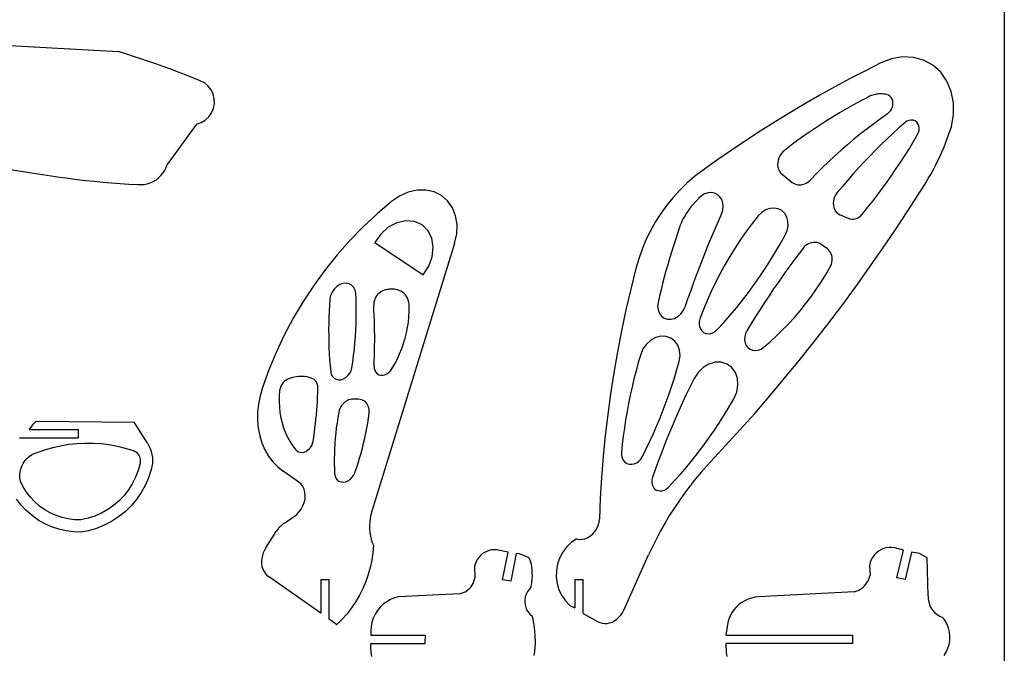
# Model space of a CAD drawing. Extents: x -79 to 65, y -73 to 71.
# Tile 6 of 7: x 6 to 65, y -35 to 3. Entities that reach past the tile are written whole.
import ezdxf

# ---------------------------------------------------------------- set-up
doc = ezdxf.new("R2010")
doc.units = 0
doc.header["$MEASUREMENT"] = 0
doc.layers.get('0').update_dxf_attribs({"linetype": 'CONTINUOUS'})

msp = doc.modelspace()

# ---------------------------------------------------------------- linework, layer by layer
for p, q in [((64.897, 71.322), (64.897, -72.678)), ((3.771, 1.505), (12.144, 1.043)), ((12.592, 0.902), (12.144, 1.043)), ((13.04, 0.757), (12.592, 0.902)), ((13.487, 0.61), (13.04, 0.757)), ((13.932, 0.459), (13.487, 0.61)), ((58.183, 0.613), (57.537, 0.365)), ((58.841, 0.725), (58.183, 0.613)), ((59.486, 0.697), (58.841, 0.725)), ((60.094, 0.53), (59.486, 0.697)), ((14.376, 0.305), (13.932, 0.459)), ((14.82, 0.147), (14.376, 0.305)), ((15.262, -0.014), (14.82, 0.147)), ((57.537, 0.365), (56.625, -0.096)), ((60.642, 0.23), (60.094, 0.53)), ((61.109, -0.191), (60.642, 0.23)), ((15.702, -0.178), (15.262, -0.014)), ((16.142, -0.345), (15.702, -0.178)), ((16.58, -0.516), (16.142, -0.345)), ((17.017, -0.69), (16.58, -0.516)), ((55.716, -0.57), (54.812, -1.058)), ((56.625, -0.096), (55.716, -0.57)), ((61.477, -0.718), (61.109, -0.191)), ((17.271, -0.825), (17.017, -0.69)), ((17.491, -1.01), (17.271, -0.825)), ((17.668, -1.238), (17.491, -1.01)), ((54.812, -1.058), (53.913, -1.56)), ((61.733, -1.329), (61.477, -0.718)), ((17.792, -1.498), (17.668, -1.238)), ((17.859, -1.778), (17.792, -1.498)), ((53.913, -1.56), (53.018, -2.076)), ((56.785, -1.665), (56.355, -1.89)), ((56.876, -1.621), (56.785, -1.665)), ((56.968, -1.583), (56.876, -1.621)), ((57.061, -1.551), (56.968, -1.583)), ((57.155, -1.524), (57.061, -1.551)), ((57.249, -1.502), (57.155, -1.524)), ((57.344, -1.487), (57.249, -1.502)), ((57.438, -1.477), (57.344, -1.487)), ((57.532, -1.474), (57.438, -1.477)), ((57.624, -1.476), (57.532, -1.474)), ((57.716, -1.484), (57.624, -1.476)), ((57.807, -1.498), (57.716, -1.484)), ((57.895, -1.517), (57.807, -1.498)), ((57.996, -1.556), (57.895, -1.517)), ((58.085, -1.616), (57.996, -1.556)), ((58.159, -1.696), (58.085, -1.616)), ((58.215, -1.793), (58.159, -1.696)), ((61.866, -2.003), (61.733, -1.329)), ((17.811, -2.348), (17.865, -2.065)), ((17.865, -2.065), (17.859, -1.778)), ((53.018, -2.076), (52.129, -2.604)), ((55.927, -2.123), (55.501, -2.363)), ((56.355, -1.89), (55.927, -2.123)), ((58.182, -2.386), (58.231, -2.267)), ((58.251, -1.902), (58.215, -1.793)), ((58.231, -2.267), (58.259, -2.144)), ((58.266, -2.021), (58.251, -1.902)), ((58.259, -2.144), (58.266, -2.021)), ((61.871, -2.713), (61.866, -2.003)), ((17.322, -3.044), (17.533, -2.849)), ((17.533, -2.849), (17.699, -2.613)), ((17.699, -2.613), (17.811, -2.348)), ((52.129, -2.604), (51.245, -3.147)), ((54.658, -2.865), (54.241, -3.127)), ((55.078, -2.61), (54.658, -2.865)), ((55.501, -2.363), (55.078, -2.61)), ((57.934, -2.672), (57.529, -2.959)), ((57.934, -2.672), (58.031, -2.592)), ((58.031, -2.592), (58.115, -2.496)), ((58.115, -2.496), (58.182, -2.386)), ((61.749, -3.433), (61.871, -2.713)), ((16.801, -3.282), (15.058, -5.68)), ((16.801, -3.282), (17.074, -3.191)), ((17.074, -3.191), (17.322, -3.044)), ((51.245, -3.147), (50.366, -3.702)), ((53.827, -3.396), (53.416, -3.672)), ((54.241, -3.127), (53.827, -3.396)), ((57.127, -3.253), (56.73, -3.555)), ((57.529, -2.959), (57.127, -3.253)), ((58.625, -3.507), (58.268, -3.83)), ((58.986, -3.19), (58.625, -3.507)), ((59.099, -3.11), (58.986, -3.19)), ((59.222, -3.059), (59.099, -3.11)), ((59.348, -3.037), (59.222, -3.059)), ((59.471, -3.048), (59.348, -3.037)), ((59.584, -3.089), (59.471, -3.048)), ((59.681, -3.159), (59.584, -3.089)), ((59.758, -3.255), (59.681, -3.159)), ((59.809, -3.37), (59.758, -3.255)), ((59.833, -3.5), (59.809, -3.37)), ((59.828, -3.637), (59.833, -3.5)), ((61.504, -4.135), (61.749, -3.433)), ((50.366, -3.702), (49.493, -4.27)), ((53.009, -3.955), (52.605, -4.244)), ((53.416, -3.672), (53.009, -3.955)), ((56.336, -3.864), (55.947, -4.181)), ((56.73, -3.555), (56.336, -3.864)), ((58.268, -3.83), (57.916, -4.159)), ((59.491, -4.316), (59.735, -3.905)), ((59.735, -3.905), (59.795, -3.774)), ((59.795, -3.774), (59.828, -3.637)), ((49.493, -4.27), (48.626, -4.852)), ((52.204, -4.541), (51.807, -4.845)), ((52.605, -4.244), (52.204, -4.541)), ((55.563, -4.505), (55.183, -4.836)), ((55.947, -4.181), (55.563, -4.505)), ((57.568, -4.493), (57.224, -4.834)), ((57.916, -4.159), (57.568, -4.493)), ((59.243, -4.724), (59.491, -4.316)), ((61.172, -4.952), (61.288, -4.682)), ((61.288, -4.682), (61.399, -4.41)), ((61.399, -4.41), (61.504, -4.135)), ((1.168, -5.271), (7.114, -6.192)), ((48.626, -4.852), (47.765, -5.446)), ((51.532, -5.167), (51.471, -5.297)), ((51.61, -5.047), (51.532, -5.167)), ((51.702, -4.938), (51.61, -5.047)), ((51.807, -4.845), (51.702, -4.938)), ((54.808, -5.175), (54.438, -5.52)), ((55.183, -4.836), (54.808, -5.175)), ((56.884, -5.179), (56.55, -5.53)), ((57.224, -4.834), (56.884, -5.179)), ((58.73, -5.53), (58.989, -5.128)), ((58.989, -5.128), (59.243, -4.724)), ((60.925, -5.487), (61.051, -5.221)), ((61.051, -5.221), (61.172, -4.952)), ((14.905, -6.032), (14.992, -5.86)), ((14.992, -5.86), (15.058, -5.68)), ((47.765, -5.446), (46.91, -6.053)), ((51.404, -5.57), (51.4, -5.707)), ((51.4, -5.707), (51.415, -5.839)), ((51.428, -5.432), (51.404, -5.57)), ((51.415, -5.839), (51.45, -5.964)), ((51.471, -5.297), (51.428, -5.432)), ((54.438, -5.52), (54.073, -5.871)), ((56.55, -5.53), (56.22, -5.887)), ((58.466, -5.927), (58.73, -5.53)), ((60.657, -6.013), (60.793, -5.751)), ((60.793, -5.751), (60.925, -5.487)), ((7.114, -6.192), (7.626, -6.278)), ((7.626, -6.278), (8.138, -6.359)), ((8.138, -6.359), (8.651, -6.435)), ((8.651, -6.435), (9.164, -6.505)), ((14.54, -6.474), (14.678, -6.341)), ((14.678, -6.341), (14.8, -6.193)), ((14.8, -6.193), (14.905, -6.032)), ((46.446, -6.409), (46, -6.795)), ((46.91, -6.053), (46.446, -6.409)), ((51.45, -5.964), (51.504, -6.078)), ((51.504, -6.078), (51.575, -6.178)), ((51.575, -6.178), (51.662, -6.262)), ((51.662, -6.262), (52.269, -6.75)), ((53.714, -6.23), (53.359, -6.595)), ((54.073, -5.871), (53.714, -6.23)), ((55.894, -6.248), (55.574, -6.615)), ((56.22, -5.887), (55.894, -6.248)), ((57.923, -6.712), (58.197, -6.322)), ((58.197, -6.322), (58.466, -5.927)), ((60.37, -6.529), (60.516, -6.272)), ((60.516, -6.272), (60.657, -6.013)), ((9.164, -6.505), (9.679, -6.57)), ((9.679, -6.57), (10.194, -6.63)), ((10.194, -6.63), (10.71, -6.685)), ((10.71, -6.685), (11.226, -6.735)), ((11.226, -6.735), (11.742, -6.779)), ((11.742, -6.779), (12.259, -6.818)), ((12.259, -6.818), (12.777, -6.852)), ((12.777, -6.852), (13.294, -6.881)), ((13.294, -6.881), (13.486, -6.885)), ((13.486, -6.885), (13.678, -6.868)), ((13.678, -6.868), (13.866, -6.829)), ((13.866, -6.829), (14.048, -6.769)), ((14.048, -6.769), (14.223, -6.689)), ((14.223, -6.689), (14.387, -6.59)), ((14.387, -6.59), (14.54, -6.474)), ((46, -6.795), (45.575, -7.21)), ((52.269, -6.75), (52.346, -6.804)), ((52.346, -6.804), (52.43, -6.846)), ((52.43, -6.846), (52.519, -6.876)), ((52.519, -6.876), (52.613, -6.894)), ((52.613, -6.894), (52.71, -6.899)), ((52.71, -6.899), (52.809, -6.891)), ((52.809, -6.891), (52.907, -6.871)), ((52.907, -6.871), (53.005, -6.838)), ((53.005, -6.838), (53.101, -6.793)), ((53.101, -6.793), (53.192, -6.737)), ((53.192, -6.737), (53.279, -6.671)), ((53.279, -6.671), (53.359, -6.595)), ((55.258, -6.987), (54.947, -7.363)), ((55.574, -6.615), (55.258, -6.987)), ((57.644, -7.099), (57.923, -6.712)), ((59.902, -7.281), (60.063, -7.033)), ((60.063, -7.033), (60.219, -6.782)), ((60.219, -6.782), (60.37, -6.529)), ((28.894, -7.566), (28.408, -7.894)), ((29.411, -7.337), (28.894, -7.566)), ((29.94, -7.217), (29.411, -7.337)), ((30.458, -7.211), (29.94, -7.217)), ((30.945, -7.318), (30.458, -7.211)), ((31.381, -7.535), (30.945, -7.318)), ((31.749, -7.853), (31.381, -7.535)), ((45.575, -7.21), (45.173, -7.651)), ((46.865, -7.546), (46.699, -7.699)), ((47.054, -7.434), (46.865, -7.546)), ((47.255, -7.369), (47.054, -7.434)), ((47.457, -7.354), (47.255, -7.369)), ((47.649, -7.39), (47.457, -7.354)), ((47.821, -7.475), (47.649, -7.39)), ((47.965, -7.605), (47.821, -7.475)), ((48.072, -7.772), (47.965, -7.605)), ((54.802, -7.599), (54.754, -7.728)), ((54.867, -7.476), (54.802, -7.599)), ((54.947, -7.363), (54.867, -7.476)), ((57.072, -7.861), (57.36, -7.482)), ((57.36, -7.482), (57.644, -7.099)), ((59.157, -8.443), (59.902, -7.281)), ((28.408, -7.894), (27.549, -8.625)), ((32.033, -8.258), (31.749, -7.853)), ((44.795, -8.117), (44.443, -8.605)), ((45.173, -7.651), (44.795, -8.117)), ((46.259, -8.195), (46.178, -8.295)), ((46.343, -8.097), (46.259, -8.195)), ((46.699, -7.699), (46.343, -8.097)), ((48.137, -7.969), (48.072, -7.772)), ((48.129, -8.405), (48.156, -8.184)), ((48.156, -8.184), (48.137, -7.969)), ((54.723, -7.861), (54.711, -7.994)), ((54.711, -7.994), (54.719, -8.125)), ((54.719, -8.125), (54.744, -8.249)), ((54.754, -7.728), (54.723, -7.861)), ((56.779, -8.236), (57.072, -7.861)), ((27.549, -8.625), (26.72, -9.4)), ((32.223, -8.736), (32.033, -8.258)), ((32.31, -9.265), (32.223, -8.736)), ((44.443, -8.605), (44.118, -9.114)), ((45.886, -8.724), (45.822, -8.837)), ((45.954, -8.613), (45.886, -8.724)), ((46.025, -8.505), (45.954, -8.613)), ((46.1, -8.399), (46.025, -8.505)), ((46.178, -8.295), (46.1, -8.399)), ((48.056, -8.622), (47.854, -9.078)), ((48.056, -8.622), (48.129, -8.405)), ((50.25, -8.743), (49.886, -9.206)), ((50.451, -8.541), (50.25, -8.743)), ((50.684, -8.391), (50.451, -8.541)), ((50.934, -8.302), (50.684, -8.391)), ((51.188, -8.279), (50.934, -8.302)), ((51.429, -8.324), (51.188, -8.279)), ((51.644, -8.433), (51.429, -8.324)), ((51.82, -8.602), (51.644, -8.433)), ((51.946, -8.818), (51.82, -8.602)), ((54.744, -8.249), (54.788, -8.365)), ((54.788, -8.365), (54.849, -8.468)), ((54.849, -8.468), (54.926, -8.558)), ((54.926, -8.558), (55.016, -8.631)), ((55.016, -8.631), (55.118, -8.685)), ((55.118, -8.685), (55.598, -8.889)), ((56.214, -8.835), (56.287, -8.788)), ((56.287, -8.788), (56.357, -8.735)), ((56.357, -8.735), (56.422, -8.674)), ((56.422, -8.674), (56.481, -8.607)), ((56.481, -8.607), (56.779, -8.236)), ((58.396, -9.594), (59.157, -8.443)), ((28.73, -9.158), (28.217, -9.429)), ((29.263, -9.039), (28.73, -9.158)), ((29.776, -9.08), (29.263, -9.039)), ((30.228, -9.28), (29.776, -9.08)), ((30.582, -9.621), (30.228, -9.28)), ((32.292, -9.825), (32.31, -9.265)), ((44.118, -9.114), (43.823, -9.64)), ((45.605, -9.308), (45.561, -9.429)), ((45.653, -9.188), (45.605, -9.308)), ((45.706, -9.069), (45.653, -9.188)), ((45.762, -8.952), (45.706, -9.069)), ((45.822, -8.837), (45.762, -8.952)), ((47.854, -9.078), (47.655, -9.536)), ((49.886, -9.206), (49.535, -9.68)), ((52.015, -9.071), (51.946, -8.818)), ((51.97, -9.622), (52.023, -9.344)), ((52.023, -9.344), (52.015, -9.071)), ((55.598, -8.889), (55.67, -8.914)), ((55.67, -8.914), (55.745, -8.93)), ((55.745, -8.93), (55.822, -8.937)), ((55.822, -8.937), (55.901, -8.935)), ((55.901, -8.935), (55.98, -8.923)), ((55.98, -8.923), (56.06, -8.902)), ((56.06, -8.902), (56.138, -8.873)), ((56.138, -8.873), (56.214, -8.835)), ((26.72, -9.4), (25.926, -10.218)), ((27.766, -9.83), (27.411, -10.329)), ((28.217, -9.429), (27.766, -9.83)), ((30.812, -10.077), (30.582, -9.621)), ((32.168, -10.394), (32.292, -9.825)), ((43.823, -9.64), (43.559, -10.181)), ((45.435, -9.798), (45.313, -10.168)), ((45.561, -9.429), (45.435, -9.798)), ((47.655, -9.536), (47.461, -9.995)), ((49.535, -9.68), (49.197, -10.164)), ((51.574, -10.395), (51.858, -9.887)), ((51.858, -9.887), (51.97, -9.622)), ((57.622, -10.736), (58.396, -9.594)), ((25.926, -10.218), (25.169, -11.075)), ((32.168, -10.394), (27.244, -26.343)), ((27.411, -10.329), (30.291, -12.26)), ((30.898, -10.612), (30.812, -10.077)), ((43.559, -10.181), (43.326, -10.736)), ((45.194, -10.538), (45.079, -10.909)), ((45.313, -10.168), (45.194, -10.538)), ((47.27, -10.455), (47.083, -10.917)), ((47.461, -9.995), (47.27, -10.455)), ((49.197, -10.164), (48.871, -10.657)), ((51.279, -10.897), (51.574, -10.395)), ((53.049, -10.541), (52.967, -10.619)), ((53.138, -10.474), (53.049, -10.541)), ((53.232, -10.418), (53.138, -10.474)), ((53.33, -10.374), (53.232, -10.418)), ((53.431, -10.344), (53.33, -10.374)), ((53.532, -10.327), (53.431, -10.344)), ((53.632, -10.324), (53.532, -10.327)), ((53.73, -10.334), (53.632, -10.324)), ((53.824, -10.358), (53.73, -10.334)), ((53.913, -10.396), (53.824, -10.358)), ((53.995, -10.446), (53.913, -10.396)), ((54.36, -10.71), (53.995, -10.446)), ((25.169, -11.075), (24.451, -11.969)), ((30.835, -11.185), (30.898, -10.612)), ((43.326, -10.736), (43.127, -11.3)), ((45.079, -10.909), (44.967, -11.281)), ((47.083, -10.917), (46.9, -11.38)), ((48.871, -10.657), (48.559, -11.159)), ((50.974, -11.393), (51.279, -10.897)), ((52.595, -11.097), (52.301, -11.491)), ((52.892, -10.706), (52.595, -11.097)), ((52.967, -10.619), (52.892, -10.706)), ((54.432, -10.77), (54.36, -10.71)), ((54.495, -10.84), (54.432, -10.77)), ((54.548, -10.92), (54.495, -10.84)), ((54.591, -11.008), (54.548, -10.92)), ((54.622, -11.103), (54.591, -11.008)), ((54.642, -11.204), (54.622, -11.103)), ((56.833, -11.868), (57.622, -10.736)), ((30.628, -11.749), (30.835, -11.185)), ((43.127, -11.3), (42.961, -11.873)), ((44.858, -11.654), (44.753, -12.027)), ((44.967, -11.281), (44.858, -11.654)), ((46.9, -11.38), (46.72, -11.844)), ((48.261, -11.669), (47.977, -12.188)), ((48.559, -11.159), (48.261, -11.669)), ((50.659, -11.882), (50.974, -11.393)), ((52.301, -11.491), (52.011, -11.889)), ((54.563, -11.732), (54.602, -11.629)), ((54.602, -11.629), (54.63, -11.522)), ((54.63, -11.522), (54.646, -11.415)), ((54.65, -11.308), (54.642, -11.204)), ((54.646, -11.415), (54.65, -11.308)), ((24.451, -11.969), (23.776, -12.896)), ((30.291, -12.26), (30.628, -11.749)), ((42.961, -11.873), (42.653, -13.113)), ((44.753, -12.027), (44.652, -12.401)), ((46.545, -12.309), (46.373, -12.775)), ((46.72, -11.844), (46.545, -12.309)), ((47.977, -12.188), (47.707, -12.713)), ((50.335, -12.364), (50.659, -11.882)), ((51.725, -12.289), (51.443, -12.692)), ((52.011, -11.889), (51.725, -12.289)), ((53.973, -12.724), (54.249, -12.282)), ((54.249, -12.282), (54.513, -11.832)), ((54.513, -11.832), (54.563, -11.732)), ((56.031, -12.988), (56.833, -11.868)), ((23.776, -12.896), (23.144, -13.854)), ((25.328, -12.843), (25.15, -12.955)), ((25.517, -12.778), (25.328, -12.843)), ((25.706, -12.763), (25.517, -12.778)), ((25.883, -12.798), (25.706, -12.763)), ((26.037, -12.882), (25.883, -12.798)), ((26.158, -13.01), (26.037, -12.882)), ((44.553, -12.775), (44.458, -13.15)), ((44.652, -12.401), (44.553, -12.775)), ((46.373, -12.775), (46.205, -13.243)), ((47.707, -12.713), (47.451, -13.246)), ((49.657, -13.306), (50, -12.839)), ((50, -12.839), (50.335, -12.364)), ((51.443, -12.692), (51.164, -13.098)), ((53.683, -13.158), (53.973, -12.724)), ((24.786, -13.483), (24.747, -13.688)), ((24.871, -13.285), (24.786, -13.483)), ((24.995, -13.105), (24.871, -13.285)), ((25.15, -12.955), (24.995, -13.105)), ((26.239, -13.173), (26.158, -13.01)), ((26.276, -13.362), (26.239, -13.173)), ((26.296, -13.725), (26.276, -13.362)), ((27.581, -13.441), (27.519, -13.52)), ((27.65, -13.369), (27.581, -13.441)), ((27.726, -13.306), (27.65, -13.369)), ((27.807, -13.253), (27.726, -13.306)), ((27.892, -13.21), (27.807, -13.253)), ((27.979, -13.179), (27.892, -13.21)), ((28.035, -13.163), (27.979, -13.179)), ((28.092, -13.15), (28.035, -13.163)), ((28.148, -13.138), (28.092, -13.15)), ((28.205, -13.129), (28.148, -13.138)), ((28.261, -13.121), (28.205, -13.129)), ((28.317, -13.116), (28.261, -13.121)), ((28.373, -13.112), (28.317, -13.116)), ((28.428, -13.111), (28.373, -13.112)), ((28.483, -13.111), (28.428, -13.111)), ((28.538, -13.114), (28.483, -13.111)), ((28.592, -13.119), (28.538, -13.114)), ((28.645, -13.126), (28.592, -13.119)), ((28.76, -13.149), (28.645, -13.126)), ((28.87, -13.186), (28.76, -13.149)), ((28.973, -13.235), (28.87, -13.186)), ((29.068, -13.297), (28.973, -13.235)), ((29.156, -13.37), (29.068, -13.297)), ((29.234, -13.455), (29.156, -13.37)), ((29.301, -13.549), (29.234, -13.455)), ((42.653, -13.113), (42.367, -14.355)), ((44.458, -13.15), (44.367, -13.525)), ((46.205, -13.243), (46.041, -13.711)), ((47.451, -13.246), (47.211, -13.784)), ((49.304, -13.766), (49.657, -13.306)), ((51.164, -13.098), (50.889, -13.507)), ((53.381, -13.582), (53.683, -13.158)), ((55.214, -14.098), (56.031, -12.988)), ((23.144, -13.854), (22.56, -14.839)), ((24.72, -14.058), (24.698, -14.426)), ((24.747, -13.688), (24.72, -14.058)), ((26.309, -14.09), (26.296, -13.725)), ((27.352, -13.975), (27.351, -14.068)), ((27.367, -14.368), (27.351, -14.068)), ((27.364, -13.881), (27.352, -13.975)), ((27.387, -13.787), (27.364, -13.881)), ((27.421, -13.694), (27.387, -13.787)), ((27.465, -13.605), (27.421, -13.694)), ((27.519, -13.52), (27.465, -13.605)), ((29.358, -13.652), (29.301, -13.549)), ((29.404, -13.763), (29.358, -13.652)), ((29.437, -13.882), (29.404, -13.763)), ((29.459, -14.005), (29.437, -13.882)), ((29.468, -14.134), (29.459, -14.005)), ((44.279, -13.9), (44.253, -14.132)), ((44.367, -13.525), (44.279, -13.9)), ((46.041, -13.711), (45.881, -14.181)), ((47.211, -13.784), (46.986, -14.329)), ((48.942, -14.218), (49.304, -13.766)), ((50.618, -13.918), (50.351, -14.333)), ((50.889, -13.507), (50.618, -13.918)), ((52.741, -14.4), (53.067, -13.996)), ((53.067, -13.996), (53.381, -13.582)), ((24.698, -14.426), (24.682, -14.794)), ((26.314, -14.457), (26.309, -14.09)), ((26.313, -14.825), (26.314, -14.457)), ((27.381, -14.669), (27.367, -14.368)), ((29.45, -14.759), (29.467, -14.445)), ((29.467, -14.445), (29.468, -14.134)), ((42.367, -14.355), (42.105, -15.6)), ((44.253, -14.132), (44.279, -14.355)), ((44.279, -14.355), (44.357, -14.554)), ((44.357, -14.554), (44.482, -14.718)), ((45.458, -14.747), (45.637, -14.592)), ((45.637, -14.592), (45.78, -14.4)), ((45.78, -14.4), (45.881, -14.181)), ((46.986, -14.329), (46.776, -14.878)), ((48.571, -14.662), (48.942, -14.218)), ((50.351, -14.333), (50.088, -14.749)), ((52.405, -14.793), (52.741, -14.4)), ((54.385, -15.197), (55.214, -14.098)), ((22.56, -14.839), (22.024, -15.848)), ((24.672, -15.161), (24.667, -15.526)), ((24.682, -14.794), (24.672, -15.161)), ((26.288, -15.567), (26.304, -15.195)), ((26.304, -15.195), (26.313, -14.825)), ((27.391, -14.971), (27.381, -14.669)), ((27.399, -15.273), (27.391, -14.971)), ((29.368, -15.393), (29.417, -15.075)), ((29.417, -15.075), (29.45, -14.759)), ((44.482, -14.718), (44.646, -14.835)), ((44.646, -14.835), (44.838, -14.899)), ((44.838, -14.899), (45.046, -14.905)), ((45.046, -14.905), (45.257, -14.854)), ((45.257, -14.854), (45.458, -14.747)), ((46.734, -15.036), (46.725, -15.195)), ((46.725, -15.195), (46.747, -15.347)), ((46.776, -14.878), (46.734, -15.036)), ((47.804, -15.523), (48.192, -15.097)), ((48.192, -15.097), (48.571, -14.662)), ((49.829, -15.169), (49.574, -15.591)), ((50.088, -14.749), (49.829, -15.169)), ((51.699, -15.545), (52.057, -15.175)), ((52.057, -15.175), (52.405, -14.793)), ((53.542, -16.284), (54.385, -15.197)), ((24.667, -15.526), (24.668, -15.89)), ((26.265, -15.939), (26.288, -15.567)), ((27.405, -15.576), (27.399, -15.273)), ((27.408, -15.88), (27.405, -15.576)), ((29.224, -16.028), (29.304, -15.711)), ((29.304, -15.711), (29.368, -15.393)), ((42.105, -15.6), (41.865, -16.847)), ((46.747, -15.347), (46.801, -15.485)), ((46.801, -15.485), (46.884, -15.6)), ((46.884, -15.6), (46.991, -15.689)), ((46.991, -15.689), (47.117, -15.747)), ((47.117, -15.747), (47.256, -15.77)), ((47.256, -15.77), (47.402, -15.758)), ((47.402, -15.758), (47.546, -15.711)), ((47.546, -15.711), (47.682, -15.631)), ((47.682, -15.631), (47.804, -15.523)), ((49.491, -15.765), (49.443, -15.95)), ((49.574, -15.591), (49.491, -15.765)), ((51.331, -15.902), (51.699, -15.545)), ((22.024, -15.848), (21.538, -16.878)), ((24.668, -15.89), (24.674, -16.254)), ((24.674, -16.254), (24.686, -16.615)), ((26.197, -16.688), (26.235, -16.313)), ((26.235, -16.313), (26.265, -15.939)), ((27.406, -16.489), (27.408, -16.184)), ((27.408, -16.184), (27.408, -15.88)), ((29.02, -16.657), (29.129, -16.344)), ((29.129, -16.344), (29.224, -16.028)), ((43.589, -16.39), (43.384, -16.679)), ((43.848, -16.158), (43.589, -16.39)), ((44.143, -15.997), (43.848, -16.158)), ((44.454, -15.919), (44.143, -15.997)), ((44.76, -15.929), (44.454, -15.919)), ((45.042, -16.026), (44.76, -15.929)), ((45.279, -16.204), (45.042, -16.026)), ((45.457, -16.45), (45.279, -16.204)), ((49.443, -15.95), (49.434, -16.135)), ((49.434, -16.135), (49.464, -16.311)), ((49.464, -16.311), (49.531, -16.468)), ((50.567, -16.579), (50.953, -16.247)), ((50.953, -16.247), (51.331, -15.902)), ((52.686, -17.36), (53.542, -16.284)), ((21.538, -16.878), (21.104, -17.924)), ((24.686, -16.615), (24.703, -16.975)), ((24.703, -16.975), (24.726, -17.334)), ((26.153, -17.063), (26.197, -16.688)), ((27.394, -17.1), (27.401, -16.795)), ((27.401, -16.795), (27.406, -16.489)), ((28.757, -17.272), (28.895, -16.967)), ((28.895, -16.967), (29.02, -16.657)), ((41.865, -16.847), (41.649, -18.095)), ((43.384, -16.679), (43.246, -17.005)), ((45.563, -16.749), (45.457, -16.45)), ((45.59, -17.08), (45.563, -16.749)), ((49.531, -16.468), (49.631, -16.599)), ((49.631, -16.599), (49.76, -16.697)), ((49.76, -16.697), (49.911, -16.756)), ((49.911, -16.756), (50.076, -16.774)), ((50.076, -16.774), (50.246, -16.749)), ((50.246, -16.749), (50.412, -16.683)), ((50.412, -16.683), (50.567, -16.579)), ((24.726, -17.334), (24.754, -17.691)), ((26.042, -17.815), (26.101, -17.439)), ((26.101, -17.439), (26.153, -17.063)), ((27.372, -17.714), (27.384, -17.407)), ((27.384, -17.407), (27.394, -17.1)), ((28.438, -17.867), (28.604, -17.573)), ((28.604, -17.573), (28.757, -17.272)), ((43.105, -17.488), (42.973, -17.973)), ((43.246, -17.005), (43.105, -17.488)), ((45.399, -17.906), (45.536, -17.421)), ((45.536, -17.421), (45.59, -17.08)), ((47.307, -17.574), (46.959, -17.78)), ((47.679, -17.468), (47.307, -17.574)), ((48.047, -17.47), (47.679, -17.468)), ((48.387, -17.58), (48.047, -17.47)), ((48.674, -17.79), (48.387, -17.58)), ((51.817, -18.423), (52.686, -17.36)), ((21.104, -17.924), (20.724, -18.983)), ((24.754, -17.691), (24.788, -18.046)), ((24.788, -18.046), (24.822, -18.193)), ((25.816, -18.266), (25.921, -18.129)), ((25.921, -18.129), (25.998, -17.976)), ((25.998, -17.976), (26.042, -17.815)), ((27.372, -17.714), (27.379, -17.844)), ((27.379, -17.844), (27.413, -17.964)), ((27.413, -17.964), (27.472, -18.068)), ((27.472, -18.068), (27.553, -18.151)), ((27.553, -18.151), (27.653, -18.209)), ((28.015, -18.217), (28.138, -18.163)), ((28.138, -18.163), (28.253, -18.085)), ((28.253, -18.085), (28.355, -17.984)), ((28.355, -17.984), (28.438, -17.867)), ((41.649, -18.095), (41.456, -19.343)), ((42.973, -17.973), (42.848, -18.458)), ((45.253, -18.388), (45.399, -17.906)), ((46.659, -18.072), (46.429, -18.43)), ((46.959, -17.78), (46.659, -18.072)), ((48.887, -18.085), (48.674, -17.79)), ((49.011, -18.445), (48.887, -18.085)), ((21.917, -18.737), (21.873, -18.801)), ((21.966, -18.677), (21.917, -18.737)), ((22.02, -18.622), (21.966, -18.677)), ((22.078, -18.572), (22.02, -18.622)), ((22.14, -18.529), (22.078, -18.572)), ((22.204, -18.492), (22.14, -18.529)), ((22.27, -18.462), (22.204, -18.492)), ((22.391, -18.418), (22.27, -18.462)), ((22.513, -18.381), (22.391, -18.418)), ((22.635, -18.352), (22.513, -18.381)), ((22.757, -18.33), (22.635, -18.352)), ((22.878, -18.316), (22.757, -18.33)), ((22.998, -18.31), (22.878, -18.316)), ((23.117, -18.311), (22.998, -18.31)), ((23.235, -18.319), (23.117, -18.311)), ((23.35, -18.336), (23.235, -18.319)), ((23.463, -18.36), (23.35, -18.336)), ((23.573, -18.391), (23.463, -18.36)), ((23.679, -18.43), (23.573, -18.391)), ((23.731, -18.454), (23.679, -18.43)), ((23.78, -18.484), (23.731, -18.454)), ((23.825, -18.519), (23.78, -18.484)), ((23.866, -18.558), (23.825, -18.519)), ((23.903, -18.603), (23.866, -18.558)), ((23.936, -18.651), (23.903, -18.603)), ((23.963, -18.703), (23.936, -18.651)), ((23.986, -18.759), (23.963, -18.703)), ((24.004, -18.818), (23.986, -18.759)), ((24.822, -18.193), (24.889, -18.32)), ((24.889, -18.32), (24.986, -18.419)), ((24.986, -18.419), (25.108, -18.486)), ((25.108, -18.486), (25.247, -18.516)), ((25.247, -18.516), (25.395, -18.507)), ((25.395, -18.507), (25.545, -18.46)), ((25.545, -18.46), (25.688, -18.379)), ((25.688, -18.379), (25.816, -18.266)), ((27.653, -18.209), (27.767, -18.241)), ((27.767, -18.241), (27.889, -18.243)), ((27.889, -18.243), (28.015, -18.217)), ((42.848, -18.458), (42.732, -18.945)), ((45.099, -18.869), (45.253, -18.388)), ((46.429, -18.43), (46.193, -18.91)), ((49.038, -18.843), (49.011, -18.445)), ((50.935, -19.475), (51.817, -18.423)), ((20.724, -18.983), (20.584, -19.471)), ((21.749, -19.156), (21.725, -19.491)), ((21.76, -19.083), (21.749, -19.156)), ((21.778, -19.01), (21.76, -19.083)), ((21.804, -18.939), (21.778, -19.01)), ((21.835, -18.869), (21.804, -18.939)), ((21.873, -18.801), (21.835, -18.869)), ((24.016, -18.879), (24.004, -18.818)), ((24.008, -19.534), (24.018, -19.271)), ((24.023, -18.943), (24.016, -18.879)), ((24.018, -19.271), (24.024, -19.008)), ((24.024, -19.008), (24.023, -18.943)), ((41.456, -19.343), (41.286, -20.591)), ((42.732, -18.945), (42.624, -19.433)), ((44.937, -19.348), (45.099, -18.869)), ((46.193, -18.91), (45.963, -19.392)), ((48.799, -19.642), (48.966, -19.252)), ((48.966, -19.252), (49.038, -18.843)), ((20.584, -19.471), (20.49, -19.961)), ((21.725, -19.491), (21.721, -19.822)), ((21.721, -19.822), (21.735, -20.148)), ((23.979, -20.063), (23.995, -19.799)), ((23.995, -19.799), (24.008, -19.534)), ((25.585, -19.885), (25.506, -19.964)), ((25.671, -19.817), (25.585, -19.885)), ((25.762, -19.76), (25.671, -19.817)), ((25.857, -19.715), (25.762, -19.76)), ((25.954, -19.684), (25.857, -19.715)), ((26.051, -19.666), (25.954, -19.684)), ((26.148, -19.662), (26.051, -19.666)), ((26.445, -19.673), (26.148, -19.662)), ((26.542, -19.683), (26.445, -19.673)), ((26.635, -19.706), (26.542, -19.683)), ((26.722, -19.743), (26.635, -19.706)), ((26.802, -19.791), (26.722, -19.743)), ((26.873, -19.851), (26.802, -19.791)), ((26.936, -19.922), (26.873, -19.851)), ((26.988, -20.002), (26.936, -19.922)), ((42.525, -19.921), (42.433, -20.41)), ((42.624, -19.433), (42.525, -19.921)), ((44.588, -20.299), (44.766, -19.825)), ((44.766, -19.825), (44.937, -19.348)), ((45.737, -19.877), (45.517, -20.364)), ((45.963, -19.392), (45.737, -19.877)), ((48.523, -20.118), (48.799, -19.642)), ((50.041, -20.514), (50.935, -19.475)), ((20.44, -20.449), (20.436, -20.93)), ((20.49, -19.961), (20.44, -20.449)), ((21.735, -20.148), (21.769, -20.469)), ((21.769, -20.469), (21.822, -20.782)), ((23.938, -20.594), (23.96, -20.328)), ((23.96, -20.328), (23.979, -20.063)), ((25.264, -20.453), (25.211, -20.762)), ((25.289, -20.348), (25.264, -20.453)), ((25.327, -20.245), (25.289, -20.348)), ((25.376, -20.146), (25.327, -20.245)), ((25.436, -20.051), (25.376, -20.146)), ((25.506, -19.964), (25.436, -20.051)), ((27.029, -20.091), (26.988, -20.002)), ((27.058, -20.187), (27.029, -20.091)), ((27.035, -20.801), (27.074, -20.503)), ((27.076, -20.289), (27.058, -20.187)), ((27.074, -20.503), (27.081, -20.395)), ((27.081, -20.395), (27.076, -20.289)), ((42.433, -20.41), (42.351, -20.899)), ((44.402, -20.771), (44.588, -20.299)), ((45.517, -20.364), (45.303, -20.853)), ((47.207, -23.623), (50.041, -20.514)), ((48.238, -20.588), (48.523, -20.118)), ((7.082, -21.164), (7.204, -21.029)), ((7.204, -21.029), (7.255, -20.979)), ((7.255, -20.979), (13.078, -21.032)), ((13.876, -22.291), (13.078, -21.032)), ((20.436, -20.93), (20.479, -21.398)), ((21.822, -20.782), (21.894, -21.087)), ((21.894, -21.087), (21.985, -21.383)), ((23.885, -21.126), (23.913, -20.859)), ((23.913, -20.859), (23.938, -20.594)), ((25.165, -21.071), (25.124, -21.379)), ((25.211, -20.762), (25.165, -21.071)), ((26.938, -21.397), (26.99, -21.098)), ((26.99, -21.098), (27.035, -20.801)), ((41.286, -20.591), (41.14, -21.839)), ((42.351, -20.899), (42.276, -21.389)), ((44.207, -21.241), (44.402, -20.771)), ((45.303, -20.853), (45.093, -21.343)), ((47.639, -21.51), (47.943, -21.053)), ((47.943, -21.053), (48.238, -20.588)), ((6.839, -21.479), (6.841, -21.479)), ((6.841, -21.479), (6.852, -21.461)), ((6.841, -21.479), (9.781, -21.479)), ((6.852, -21.461), (6.965, -21.308)), ((6.965, -21.308), (7.082, -21.164)), ((9.781, -21.979), (9.781, -21.479)), ((20.479, -21.398), (20.566, -21.85)), ((21.985, -21.383), (22.094, -21.668)), ((22.094, -21.668), (22.221, -21.941)), ((23.781, -21.926), (23.819, -21.659)), ((23.819, -21.659), (23.853, -21.392)), ((23.853, -21.392), (23.885, -21.126)), ((25.089, -21.687), (25.06, -21.994)), ((25.124, -21.379), (25.089, -21.687)), ((26.881, -21.695), (26.938, -21.397)), ((42.276, -21.389), (42.21, -21.878)), ((44.005, -21.707), (44.207, -21.241)), ((45.093, -21.343), (44.889, -21.836)), ((47.326, -21.962), (47.639, -21.51)), ((6.252, -21.979), (9.781, -21.979)), ((20.566, -21.85), (20.698, -22.28)), ((22.221, -21.941), (22.366, -22.202)), ((22.366, -22.202), (22.528, -22.449)), ((23.711, -22.313), (23.741, -22.193)), ((23.741, -22.193), (23.781, -21.926)), ((25.06, -21.994), (25.037, -22.301)), ((26.75, -22.291), (26.818, -21.993)), ((26.818, -21.993), (26.881, -21.695)), ((41.14, -21.839), (41.018, -23.086)), ((42.21, -21.878), (42.153, -22.368)), ((43.578, -22.631), (43.795, -22.17)), ((43.795, -22.17), (44.005, -21.707)), ((44.889, -21.836), (44.691, -22.331)), ((47.004, -22.406), (47.326, -21.962)), ((7.142, -22.912), (7.313, -22.853)), ((7.313, -22.853), (7.77, -22.688)), ((7.77, -22.688), (8.236, -22.551)), ((8.236, -22.551), (8.709, -22.442)), ((8.709, -22.442), (9.188, -22.36)), ((9.188, -22.36), (9.671, -22.307)), ((9.671, -22.307), (10.156, -22.282)), ((10.156, -22.282), (10.641, -22.285)), ((10.641, -22.285), (11.126, -22.317)), ((11.126, -22.317), (11.608, -22.377)), ((11.608, -22.377), (12.086, -22.466)), ((12.086, -22.466), (12.557, -22.582)), ((12.557, -22.582), (13.021, -22.726)), ((13.021, -22.726), (13.089, -22.748)), ((13.089, -22.748), (13.155, -22.783)), ((13.155, -22.783), (13.217, -22.827)), ((13.217, -22.827), (13.274, -22.881)), ((13.876, -22.291), (13.965, -22.443)), ((13.965, -22.443), (14.04, -22.608)), ((14.04, -22.608), (14.101, -22.783)), ((14.101, -22.783), (14.145, -22.965)), ((20.698, -22.28), (20.873, -22.683)), ((20.873, -22.683), (21.09, -23.057)), ((22.528, -22.449), (22.705, -22.681)), ((22.705, -22.681), (22.781, -22.752)), ((22.781, -22.752), (22.87, -22.803)), ((22.87, -22.803), (22.972, -22.832)), ((22.972, -22.832), (23.08, -22.838)), ((23.08, -22.838), (23.192, -22.82)), ((23.192, -22.82), (23.304, -22.779)), ((23.304, -22.779), (23.41, -22.717)), ((23.41, -22.717), (23.507, -22.636)), ((23.507, -22.636), (23.592, -22.54)), ((23.592, -22.54), (23.661, -22.431)), ((23.661, -22.431), (23.711, -22.313)), ((25.02, -22.607), (25.009, -22.911)), ((25.037, -22.301), (25.02, -22.607)), ((26.595, -22.885), (26.675, -22.588)), ((26.675, -22.588), (26.75, -22.291)), ((42.153, -22.368), (42.104, -22.856)), ((42.104, -22.856), (42.105, -23.02)), ((43.352, -23.088), (43.578, -22.631)), ((44.498, -22.827), (44.31, -23.325)), ((44.691, -22.331), (44.498, -22.827)), ((46.334, -23.274), (46.673, -22.844)), ((46.673, -22.844), (47.004, -22.406)), ((6.473, -23.499), (6.574, -23.349)), ((6.574, -23.349), (6.694, -23.213)), ((6.694, -23.213), (6.83, -23.094)), ((6.83, -23.094), (6.98, -22.993)), ((6.98, -22.993), (7.142, -22.912)), ((13.274, -22.881), (13.324, -22.944)), ((13.324, -22.944), (13.367, -23.015)), ((13.367, -23.015), (13.402, -23.091)), ((13.402, -23.091), (13.429, -23.172)), ((13.429, -23.172), (13.446, -23.256)), ((13.451, -23.425), (13.438, -23.508)), ((13.446, -23.256), (13.453, -23.341)), ((13.453, -23.341), (13.451, -23.425)), ((14.145, -22.965), (14.172, -23.149)), ((14.172, -23.149), (14.181, -23.333)), ((14.181, -23.333), (14.173, -23.512)), ((21.09, -23.057), (21.346, -23.397)), ((21.346, -23.397), (21.638, -23.7)), ((25.009, -22.911), (25.003, -23.215)), ((25.003, -23.215), (25.004, -23.517)), ((26.417, -23.477), (26.509, -23.182)), ((26.509, -23.182), (26.595, -22.885)), ((41.018, -23.086), (40.919, -24.331)), ((42.105, -23.02), (42.141, -23.173)), ((42.141, -23.173), (42.209, -23.308)), ((42.209, -23.308), (42.305, -23.418)), ((42.305, -23.418), (42.425, -23.497)), ((43.009, -23.456), (43.144, -23.359)), ((43.144, -23.359), (43.261, -23.234)), ((43.261, -23.234), (43.352, -23.088)), ((44.31, -23.325), (44.127, -23.825)), ((45.987, -23.696), (46.334, -23.274)), ((6.28, -24.189), (6.294, -24.008)), ((6.294, -24.008), (6.332, -23.831)), ((6.332, -23.831), (6.392, -23.661)), ((6.392, -23.661), (6.473, -23.499)), ((13.324, -23.921), (13.169, -24.322)), ((13.438, -23.508), (13.324, -23.921)), ((14.102, -23.85), (13.943, -24.349)), ((14.146, -23.684), (14.102, -23.85)), ((14.173, -23.512), (14.146, -23.684)), ((21.638, -23.7), (21.965, -23.962)), ((22.89, -24.615), (21.965, -23.962)), ((25.004, -23.517), (25.01, -23.818)), ((25.01, -23.818), (25.022, -24.117)), ((26.216, -24.066), (26.319, -23.772)), ((26.319, -23.772), (26.417, -23.477)), ((42.425, -23.497), (42.563, -23.542)), ((42.563, -23.542), (42.711, -23.55)), ((42.711, -23.55), (42.862, -23.521)), ((42.862, -23.521), (43.009, -23.456)), ((44.127, -23.825), (43.951, -24.326)), ((45.631, -24.111), (45.987, -23.696)), ((46.856, -24.019), (46.515, -24.425)), ((47.207, -23.623), (46.856, -24.019)), ((6.288, -24.369), (6.28, -24.189)), ((6.32, -24.547), (6.288, -24.369)), ((6.486, -24.887), (6.32, -24.547)), ((13.169, -24.322), (12.976, -24.705)), ((13.943, -24.349), (13.746, -24.805)), ((23.023, -24.731), (22.89, -24.615)), ((25.022, -24.117), (25.045, -24.256)), ((25.045, -24.256), (25.098, -24.38)), ((25.098, -24.38), (25.179, -24.482)), ((25.179, -24.482), (25.282, -24.557)), ((25.282, -24.557), (25.404, -24.601)), ((25.404, -24.601), (25.538, -24.612)), ((25.538, -24.612), (25.677, -24.589)), ((25.677, -24.589), (25.814, -24.534)), ((25.814, -24.534), (25.943, -24.449)), ((25.943, -24.449), (26.056, -24.339)), ((26.056, -24.339), (26.149, -24.209)), ((26.149, -24.209), (26.216, -24.066)), ((40.919, -24.331), (40.843, -25.575)), ((43.915, -24.47), (43.909, -24.615)), ((43.909, -24.615), (43.931, -24.753)), ((43.951, -24.326), (43.915, -24.47)), ((44.897, -24.915), (45.268, -24.517)), ((45.268, -24.517), (45.631, -24.111)), ((46.515, -24.425), (46.184, -24.84)), ((6.685, -25.209), (6.486, -24.887)), ((6.915, -25.51), (6.685, -25.209)), ((12.746, -25.068), (12.482, -25.406)), ((12.976, -24.705), (12.746, -25.068)), ((13.746, -24.805), (13.506, -25.239)), ((23.13, -24.874), (23.023, -24.731)), ((23.21, -25.04), (23.13, -24.874)), ((23.258, -25.224), (23.21, -25.04)), ((43.931, -24.753), (43.981, -24.877)), ((43.981, -24.877), (44.057, -24.982)), ((44.057, -24.982), (44.155, -25.062)), ((44.155, -25.062), (44.27, -25.114)), ((44.27, -25.114), (44.397, -25.136)), ((44.397, -25.136), (44.529, -25.125)), ((44.529, -25.125), (44.661, -25.083)), ((44.661, -25.083), (44.786, -25.012)), ((44.786, -25.012), (44.897, -24.915)), ((46.184, -24.84), (45.864, -25.265)), ((6.358, -25.981), (6.084, -25.623)), ((7.173, -25.786), (6.915, -25.51)), ((7.457, -26.036), (7.173, -25.786)), ((12.186, -25.718), (11.862, -25.998)), ((12.482, -25.406), (12.186, -25.718)), ((13.225, -25.648), (12.905, -26.028)), ((13.506, -25.239), (13.225, -25.648)), ((23.213, -25.832), (23.26, -25.626)), ((23.276, -25.422), (23.258, -25.224)), ((23.26, -25.626), (23.276, -25.422)), ((40.843, -25.575), (40.792, -26.815)), ((45.555, -25.698), (45.257, -26.14)), ((45.864, -25.265), (45.555, -25.698)), ((6.665, -26.31), (6.358, -25.981)), ((7.004, -26.607), (6.665, -26.31)), ((7.765, -26.256), (7.457, -26.036)), ((8.093, -26.445), (7.765, -26.256)), ((11.511, -26.246), (11.138, -26.458)), ((11.862, -25.998), (11.511, -26.246)), ((12.549, -26.374), (12.161, -26.684)), ((12.905, -26.028), (12.549, -26.374)), ((22.899, -26.402), (23.03, -26.226)), ((23.03, -26.226), (23.136, -26.034)), ((23.136, -26.034), (23.213, -25.832)), ((27.244, -26.343), (27.185, -26.558)), ((45.257, -26.14), (44.971, -26.59)), ((7.371, -26.869), (7.004, -26.607)), ((7.761, -27.094), (7.371, -26.869)), ((8.438, -26.6), (8.093, -26.445)), ((8.797, -26.72), (8.438, -26.6)), ((9.166, -26.805), (8.797, -26.72)), ((9.541, -26.852), (9.166, -26.805)), ((9.919, -26.862), (9.541, -26.852)), ((10.338, -26.767), (9.919, -26.862)), ((10.745, -26.632), (10.338, -26.767)), ((11.138, -26.458), (10.745, -26.632)), ((11.745, -26.954), (11.305, -27.182)), ((12.161, -26.684), (11.745, -26.954)), ((22.035, -27.049), (22.576, -26.69)), ((22.576, -26.69), (22.746, -26.558)), ((22.746, -26.558), (22.899, -26.402)), ((27.142, -26.773), (27.113, -26.989)), ((27.185, -26.558), (27.142, -26.773)), ((40.77, -27.006), (40.792, -26.815)), ((44.971, -26.59), (44.696, -27.047)), ((8.172, -27.279), (7.761, -27.094)), ((8.599, -27.422), (8.172, -27.279)), ((9.039, -27.523), (8.599, -27.422)), ((9.486, -27.579), (9.039, -27.523)), ((10.367, -27.505), (9.908, -27.591)), ((10.844, -27.367), (10.367, -27.505)), ((11.305, -27.182), (10.844, -27.367)), ((20.927, -28.522), (21.549, -27.547)), ((21.581, -27.498), (21.549, -27.547)), ((21.616, -27.45), (21.581, -27.498)), ((21.652, -27.403), (21.616, -27.45)), ((21.689, -27.357), (21.652, -27.403)), ((21.728, -27.313), (21.689, -27.357)), ((21.768, -27.27), (21.728, -27.313)), ((21.81, -27.229), (21.768, -27.27)), ((21.853, -27.189), (21.81, -27.229)), ((21.897, -27.152), (21.853, -27.189)), ((21.942, -27.115), (21.897, -27.152)), ((21.988, -27.081), (21.942, -27.115)), ((22.035, -27.049), (21.988, -27.081)), ((27.113, -26.989), (27.1, -27.202)), ((27.1, -27.202), (27.102, -27.412)), ((27.102, -27.412), (27.12, -27.619)), ((40.405, -27.691), (40.533, -27.542)), ((40.533, -27.542), (40.639, -27.375)), ((40.639, -27.375), (40.719, -27.194)), ((40.719, -27.194), (40.77, -27.006)), ((44.433, -27.512), (44.183, -27.983)), ((44.696, -27.047), (44.433, -27.512)), ((9.908, -27.591), (9.486, -27.579)), ((27.12, -27.619), (27.153, -27.819)), ((27.153, -27.819), (27.201, -28.013)), ((27.201, -28.013), (27.263, -28.2)), ((39.415, -27.992), (39.102, -28.217)), ((39.415, -27.992), (39.581, -28.023)), ((39.581, -28.023), (39.753, -28.02)), ((39.753, -28.02), (39.927, -27.984)), ((39.927, -27.984), (40.097, -27.916)), ((40.097, -27.916), (40.258, -27.817)), ((40.258, -27.817), (40.405, -27.691)), ((44.183, -27.983), (43.945, -28.46)), ((20.841, -28.673), (20.771, -28.832)), ((20.927, -28.522), (20.841, -28.673)), ((27.263, -28.2), (27.341, -28.377)), ((27.341, -28.377), (27.303, -28.82)), ((34.219, -28.688), (34.077, -28.737)), ((34.366, -28.656), (34.219, -28.688)), ((34.516, -28.644), (34.366, -28.656)), ((34.667, -28.65), (34.516, -28.644)), ((35.348, -28.787), (34.667, -28.65)), ((38.827, -28.488), (38.597, -28.798)), ((39.102, -28.217), (38.827, -28.488)), ((43.945, -28.46), (43.721, -28.943)), ((57.546, -28.64), (57.4, -28.729)), ((57.703, -28.573), (57.546, -28.64)), ((57.867, -28.526), (57.703, -28.573)), ((58.036, -28.503), (57.867, -28.526)), ((58.206, -28.502), (58.036, -28.503)), ((58.375, -28.524), (58.206, -28.502)), ((58.89, -28.667), (58.375, -28.524)), ((58.505, -30.32), (58.89, -28.667)), ((20.685, -29.158), (20.67, -29.321)), ((20.719, -28.994), (20.685, -29.158)), ((20.771, -28.832), (20.719, -28.994)), ((27.237, -29.259), (27.144, -29.694)), ((27.303, -28.82), (27.237, -29.259)), ((33.517, -29.222), (33.447, -29.355)), ((33.603, -29.098), (33.517, -29.222)), ((33.703, -28.986), (33.603, -29.098)), ((33.817, -28.888), (33.703, -28.986)), ((33.942, -28.804), (33.817, -28.888)), ((34.077, -28.737), (33.942, -28.804)), ((35.02, -30.438), (35.348, -28.787)), ((35.841, -28.87), (35.513, -30.519)), ((36.035, -28.884), (35.841, -28.87)), ((36.568, -29.095), (36.035, -28.884)), ((36.619, -29.166), (36.568, -29.095)), ((36.665, -29.265), (36.619, -29.166)), ((36.706, -29.387), (36.665, -29.265)), ((38.417, -29.139), (38.292, -29.504)), ((38.597, -28.798), (38.417, -29.139)), ((42.237, -32.242), (43.721, -28.943)), ((56.971, -29.249), (56.912, -29.409)), ((57.051, -29.098), (56.971, -29.249)), ((57.15, -28.96), (57.051, -29.098)), ((57.267, -28.836), (57.15, -28.96)), ((57.4, -28.729), (57.267, -28.836)), ((59.377, -28.78), (58.999, -30.406)), ((59.843, -28.873), (59.377, -28.78)), ((60.305, -29.123), (59.843, -28.873)), ((60.371, -31.387), (60.305, -29.123)), ((20.67, -29.321), (20.674, -29.481)), ((20.674, -29.481), (20.698, -29.634)), ((20.698, -29.634), (20.74, -29.779)), ((20.74, -29.779), (20.8, -29.913)), ((27.144, -29.694), (27.023, -30.122)), ((33.395, -29.496), (33.361, -29.643)), ((33.361, -29.643), (33.365, -30.306)), ((33.447, -29.355), (33.395, -29.496)), ((36.74, -29.529), (36.706, -29.387)), ((36.766, -29.689), (36.74, -29.529)), ((36.785, -29.861), (36.766, -29.689)), ((36.794, -30.04), (36.785, -29.861)), ((38.225, -29.884), (38.217, -30.27)), ((38.292, -29.504), (38.225, -29.884)), ((56.912, -29.409), (56.875, -29.575)), ((56.875, -29.575), (56.906, -30.165)), ((20.8, -29.913), (20.878, -30.034)), ((20.878, -30.034), (20.971, -30.14)), ((20.971, -30.14), (21.079, -30.23)), ((24.193, -32.426), (21.079, -30.23)), ((24.693, -30.438), (24.193, -30.438)), ((24.193, -30.438), (24.193, -32.426)), ((24.693, -32.779), (24.693, -30.438)), ((27.023, -30.122), (26.876, -30.541)), ((33.311, -30.535), (33.344, -30.422)), ((33.344, -30.422), (33.365, -30.306)), ((35.513, -30.519), (35.02, -30.438)), ((36.77, -30.576), (36.787, -30.403)), ((36.787, -30.403), (36.795, -30.223)), ((36.795, -30.223), (36.794, -30.04)), ((38.217, -30.27), (38.269, -30.652)), ((39.829, -30.438), (39.329, -30.439)), ((39.329, -30.439), (39.329, -32.099)), ((39.829, -32.434), (39.829, -30.438)), ((56.782, -30.5), (56.833, -30.392)), ((56.833, -30.392), (56.875, -30.28)), ((56.875, -30.28), (56.906, -30.165)), ((58.999, -30.406), (58.505, -30.32)), ((26.702, -30.95), (26.503, -31.347)), ((26.876, -30.541), (26.702, -30.95)), ((32.888, -31.086), (32.981, -31.015)), ((32.981, -31.015), (33.067, -30.934)), ((33.067, -30.934), (33.143, -30.844)), ((33.143, -30.844), (33.21, -30.747)), ((33.21, -30.747), (33.266, -30.643)), ((33.266, -30.643), (33.311, -30.535)), ((36.597, -31.002), (36.501, -31.136)), ((36.712, -30.884), (36.597, -31.002)), ((36.712, -30.884), (36.745, -30.738)), ((36.745, -30.738), (36.77, -30.576)), ((38.269, -30.652), (38.379, -31.022)), ((38.379, -31.022), (38.545, -31.37)), ((56.075, -31.112), (56.186, -31.066)), ((56.186, -31.066), (56.291, -31.011)), ((56.291, -31.011), (56.391, -30.946)), ((56.391, -30.946), (56.485, -30.872)), ((56.485, -30.872), (56.572, -30.789)), ((56.572, -30.789), (56.651, -30.699)), ((56.651, -30.699), (56.721, -30.603)), ((56.721, -30.603), (56.782, -30.5)), ((26.503, -31.347), (26.28, -31.731)), ((28.345, -31.614), (28.122, -31.741)), ((28.582, -31.516), (28.345, -31.614)), ((28.83, -31.447), (28.582, -31.516)), ((32.455, -31.265), (28.83, -31.447)), ((32.455, -31.265), (32.57, -31.237)), ((32.57, -31.237), (32.681, -31.198)), ((32.681, -31.198), (32.787, -31.148)), ((32.787, -31.148), (32.888, -31.086)), ((36.346, -31.601), (36.343, -31.766)), ((36.375, -31.439), (36.346, -31.601)), ((36.427, -31.283), (36.375, -31.439)), ((36.501, -31.136), (36.427, -31.283)), ((38.545, -31.37), (38.762, -31.689)), ((49.644, -31.587), (49.451, -31.676)), ((49.847, -31.52), (49.644, -31.587)), ((50.055, -31.474), (49.847, -31.52)), ((50.267, -31.451), (50.055, -31.474)), ((55.961, -31.148), (50.267, -31.451)), ((55.961, -31.148), (56.075, -31.112)), ((60.371, -31.387), (60.371, -31.572)), ((60.371, -31.572), (60.399, -31.755)), ((26.032, -32.1), (25.762, -32.453)), ((26.28, -31.731), (26.032, -32.1)), ((27.73, -32.071), (27.567, -32.27)), ((27.916, -31.894), (27.73, -32.071)), ((28.122, -31.741), (27.916, -31.894)), ((36.343, -31.766), (36.363, -31.929)), ((36.363, -31.929), (36.408, -32.088)), ((36.408, -32.088), (36.476, -32.238)), ((36.476, -32.238), (36.565, -32.376)), ((38.762, -31.689), (39.026, -31.971)), ((39.026, -31.971), (39.329, -32.099)), ((42.157, -32.395), (42.237, -32.242)), ((48.801, -32.219), (48.679, -32.394)), ((48.941, -32.058), (48.801, -32.219)), ((49.097, -31.913), (48.941, -32.058)), ((49.267, -31.785), (49.097, -31.913)), ((49.451, -31.676), (49.267, -31.785)), ((60.399, -31.755), (60.453, -31.932)), ((60.453, -31.932), (60.532, -32.1)), ((60.532, -32.1), (60.634, -32.254)), ((25.132, -33.089), (24.693, -32.779)), ((25.469, -32.788), (25.157, -33.104)), ((25.762, -32.453), (25.469, -32.788)), ((27.321, -32.72), (27.241, -32.964)), ((27.43, -32.487), (27.321, -32.72)), ((27.567, -32.27), (27.43, -32.487)), ((36.565, -32.376), (36.674, -32.499)), ((36.674, -32.499), (36.8, -32.605)), ((36.849, -32.798), (36.8, -32.605)), ((36.889, -33.015), (36.849, -32.798)), ((39.829, -32.434), (40.675, -32.923)), ((41.686, -32.873), (41.822, -32.778)), ((41.822, -32.778), (41.947, -32.666)), ((41.947, -32.666), (42.06, -32.537)), ((42.06, -32.537), (42.157, -32.395)), ((48.495, -32.778), (48.435, -32.983)), ((48.577, -32.581), (48.495, -32.778)), ((48.679, -32.394), (48.577, -32.581)), ((60.634, -32.254), (60.758, -32.392)), ((60.758, -32.392), (60.9, -32.51)), ((60.9, -32.51), (61.058, -32.606)), ((61.058, -32.606), (61.229, -32.678)), ((61.373, -32.875), (61.229, -32.678)), ((25.132, -33.089), (25.157, -33.104)), ((27.192, -33.216), (27.174, -33.472)), ((27.241, -32.964), (27.192, -33.216)), ((36.922, -33.251), (36.889, -33.015)), ((36.945, -33.503), (36.922, -33.251)), ((40.675, -32.923), (40.805, -32.984)), ((40.805, -32.984), (40.945, -33.023)), ((40.945, -33.023), (41.091, -33.039)), ((41.091, -33.039), (41.242, -33.031)), ((41.242, -33.031), (41.393, -33.001)), ((41.393, -33.001), (41.542, -32.948)), ((41.542, -32.948), (41.686, -32.873)), ((48.435, -32.983), (48.313, -33.729)), ((61.49, -33.089), (61.373, -32.875)), ((61.577, -33.317), (61.49, -33.089)), ((61.634, -33.554), (61.577, -33.317)), ((27.174, -33.472), (27.188, -33.729)), ((27.188, -33.729), (30.416, -33.729)), ((30.416, -33.729), (30.413, -33.979)), ((30.416, -34.228), (30.413, -33.979)), ((36.959, -33.766), (36.945, -33.503)), ((36.963, -33.979), (36.959, -33.766)), ((36.963, -33.979), (36.959, -34.192)), ((48.313, -33.729), (55.864, -33.729)), ((55.864, -33.729), (55.864, -34.229)), ((61.659, -33.796), (61.634, -33.554)), ((61.652, -34.04), (61.659, -33.796)), ((27.174, -34.485), (27.188, -34.228)), ((27.192, -34.741), (27.174, -34.485)), ((27.188, -34.228), (30.416, -34.228)), ((36.945, -34.454), (36.922, -34.706)), ((36.959, -34.192), (36.945, -34.454)), ((55.864, -34.229), (48.313, -34.229)), ((48.313, -34.229), (48.332, -34.774)), ((61.44, -34.735), (61.541, -34.514)), ((61.541, -34.514), (61.612, -34.28)), ((61.612, -34.28), (61.652, -34.04)), ((27.241, -34.993), (27.192, -34.741)), ((36.922, -34.706), (36.889, -34.943)), ((48.332, -34.774), (48.371, -34.995)), ((61.31, -34.942), (61.44, -34.735))]:
    msp.add_line(p, q)

doc.saveas('drawing.dxf')
